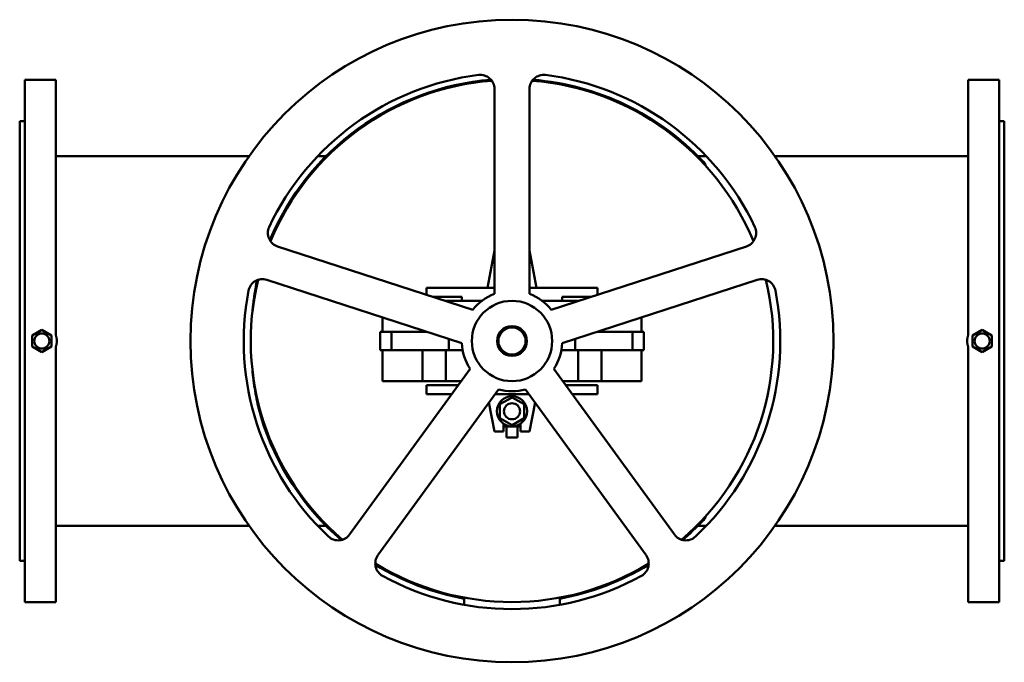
# Model space of a CAD drawing. Header units: millimetres. Extents: x 0 to 980, y -320 to 320.
import ezdxf

# ---------------------------------------------------------------- set-up
doc = ezdxf.new("R2010")
doc.units = ezdxf.units.MM
doc.layers.add('AM_0', color=7, linetype='Continuous', lineweight=30)

msp = doc.modelspace()

# ---------------------------------------------------------------- linework, layer by layer
at = {"layer": 'AM_0', "color": 7, "linetype": 'Continuous', "lineweight": 50}
for p, q in [((36, 260), (5, 260)), ((5, 260), (5, -260)), ((36, 260), (36, 5.57)), ((975, 260), (944, 260)), ((944, 260), (944, 5.57)), ((975, -260), (975, 260)), ((472.5, 251.03), (472.5, 46.84)), ((507.5, 46.84), (507.5, 251.03)), ((5, 219), (0, 219)), ((0, -219), (0, 219)), ((980, 219), (975, 219)), ((980, -219), (980, 219)), ((228.25, 184.08), (36, 184.08)), ((304.98, 184.08), (296.6, 184.08)), ((683.4, 184.08), (675.02, 184.08)), ((944, 184.08), (751.75, 184.08)), ((450.86, 31.12), (256.66, 94.22)), ((472.5, 90), (465.47, 53)), ((514.53, 53), (507.5, 90)), ((723.34, 94.22), (529.14, 31.12)), ((245.85, 60.93), (440.05, -2.17)), ((539.95, -2.17), (734.15, 60.93)), ((405, 46.02), (405, 53)), ((405, 53), (472.5, 53)), ((507.5, 53), (575, 53)), ((575, 53), (575, 46.02)), ((440, 44), (411.21, 44)), ((460, 40), (423.52, 40)), ((424, 39.85), (424, 40)), ((440, 40), (440, 44)), ((556.48, 40), (520, 40)), ((568.79, 44), (540, 44)), ((540, 44), (540, 40)), ((556, 39.85), (556, 40)), ((361, 23.51), (361, 9)), ((619, 23.51), (619, 9)), ((22.02, 10.97), (12.52, 5.48)), ((31.52, 5.48), (22.02, 10.97)), ((401, 9), (401, 10.52)), ((579, 9), (579, 10.52)), ((957.98, 10.97), (948.48, 5.48)), ((967.48, 5.48), (957.98, 10.97)), ((12.52, 5.48), (12.52, -5.48)), ((31.52, -5.48), (31.52, 5.48)), ((405.66, 9), (358.84, 9)), ((358.84, -9), (358.84, 9)), ((370, -9), (370, 9)), ((427, -9), (427, 2.07)), ((553, -9), (553, 2.07)), ((621.16, 9), (574.34, 9)), ((610, -9), (610, 9)), ((621.16, 9), (621.16, -9)), ((948.48, 5.48), (948.48, -5.48)), ((967.48, -5.48), (967.48, 5.48)), ((12.52, -5.48), (22.02, -10.97)), ((22.02, -10.97), (31.52, -5.48)), ((36, -5.57), (36, -260)), ((440.82, -9), (358.84, -9)), ((361, -9), (361, -40)), ((401, -40), (401, -9)), ((424, -40), (424, -9)), ((621.16, -9), (539.18, -9)), ((556, -40), (556, -9)), ((579, -40), (579, -9)), ((619, -9), (619, -40)), ((944, -5.57), (944, -260)), ((948.48, -5.48), (957.98, -10.97)), ((957.98, -10.97), (967.48, -5.48)), ((448.31, -27.61), (328.29, -192.8)), ((651.71, -192.8), (531.69, -27.61)), ((356.61, -213.37), (476.63, -48.18)), ((439.31, -40), (361, -40)), ((405, -44), (436.4, -44)), ((405, -53), (405, -44)), ((503.37, -48.18), (623.39, -213.37)), ((619, -40), (540.69, -40)), ((543.6, -44), (575, -44)), ((575, -44), (575, -53)), ((429.86, -53), (405, -53)), ((506.88, -53), (473.12, -53)), ((478, -63.07), (490, -56.14)), ((490, -56.14), (502, -63.07)), ((575, -53), (550.14, -53)), ((467.05, -61.35), (472.5, -90)), ((478, -76.93), (478, -63.07)), ((502, -63.07), (502, -76.93)), ((507.5, -90), (512.95, -61.35)), ((490, -83.86), (478, -76.93)), ((502, -76.93), (490, -83.86)), ((481.5, -90), (481.5, -82.36)), ((498.5, -85), (481.5, -85)), ((484.5, -85), (484.5, -96)), ((495.5, -85), (495.5, -96)), ((498.5, -82.36), (498.5, -90)), ((472.5, -90), (481.5, -90)), ((495.5, -96), (484.5, -96)), ((498.5, -90), (507.5, -90)), ((36, -184.08), (228.25, -184.08)), ((296.6, -184.08), (304.98, -184.08)), ((675.02, -184.08), (683.4, -184.08)), ((751.75, -184.08), (944, -184.08)), ((0, -219), (5, -219)), ((975, -219), (980, -219)), ((5, -260), (36, -260)), ((442.5, -262.74), (442.5, -255.62)), ((537.5, -262.74), (537.5, -255.62)), ((944, -260), (975, -260))]:
    msp.add_line(p, q, dxfattribs=at)
for points in [[(679.92, 179.03), (680.54, 178.33), (681.68, 176.78), (682.66, 175.05), (683.1, 174.13)], [(231.75, 30.13), (231.83, 31), (232.01, 32.75), (232.19, 34.5), (232.29, 35.37), (232.38, 36.24), (232.59, 37.97), (232.8, 39.7), (233.02, 41.42), (233.26, 43.13), (233.5, 44.84), (233.63, 45.69), (233.75, 46.53), (234.02, 48.22), (234.29, 49.91), (234.58, 51.58), (234.87, 53.25), (235.18, 54.9), (235.34, 55.73), (235.5, 56.55), (235.83, 58.2), (236.17, 59.83), (236.34, 60.64)], [(36, 5.57), (36.06, 5.42), (36.16, 5.11), (36.26, 4.81), (36.31, 4.65), (36.35, 4.5), (36.44, 4.19), (36.52, 3.88), (36.6, 3.57), (36.67, 3.26), (36.73, 2.94), (36.76, 2.79), (36.78, 2.63), (36.83, 2.32), (36.87, 2.01), (36.91, 1.69), (36.94, 1.38), (36.96, 1.07), (36.97, 0.92), (36.98, 0.77), (36.99, 0.46), (37, 0.15), (37, 0)], [(943, 0), (943, 0.15), (943.01, 0.46), (943.02, 0.77), (943.03, 0.92), (943.04, 1.07), (943.06, 1.38), (943.09, 1.69), (943.13, 2.01), (943.17, 2.32), (943.22, 2.63), (943.24, 2.79), (943.27, 2.94), (943.33, 3.26), (943.4, 3.57), (943.48, 3.88), (943.56, 4.19), (943.65, 4.5), (943.69, 4.65), (943.74, 4.81), (943.84, 5.11), (943.94, 5.42), (944, 5.57)], [(944, -5.57), (943.94, -5.42), (943.84, -5.11), (943.74, -4.81), (943.69, -4.65), (943.65, -4.5), (943.56, -4.19), (943.48, -3.88), (943.4, -3.57), (943.33, -3.26), (943.27, -2.94), (943.24, -2.79), (943.22, -2.63), (943.17, -2.32), (943.13, -2.01), (943.09, -1.69), (943.06, -1.38), (943.04, -1.07), (943.03, -0.92), (943.02, -0.77), (943.01, -0.46), (943, -0.15), (943, 0)], [(37, 0), (37, -0.15), (36.99, -0.46), (36.98, -0.77), (36.97, -0.92), (36.96, -1.07), (36.94, -1.38), (36.91, -1.69), (36.87, -2.01), (36.83, -2.32), (36.78, -2.63), (36.76, -2.79), (36.73, -2.94), (36.67, -3.26), (36.6, -3.57), (36.52, -3.88), (36.44, -4.19), (36.35, -4.5), (36.31, -4.65), (36.26, -4.81), (36.16, -5.11), (36.06, -5.42), (36, -5.57)], [(240.27, -75.88), (239.92, -74.71), (239.24, -72.34), (238.58, -69.95), (238.27, -68.75), (237.96, -67.53), (237.36, -65.09), (236.78, -62.63), (236.23, -60.14), (235.71, -57.63), (235.22, -55.09), (234.98, -53.82), (234.75, -52.54), (234.3, -49.96), (233.88, -47.37), (233.49, -44.76), (233.12, -42.13), (232.77, -39.48), (232.61, -38.15), (232.45, -36.82), (232.15, -34.14), (231.88, -31.46), (231.75, -30.11)], [(683.1, -174.13), (682.66, -175.06), (681.68, -176.78), (680.54, -178.33), (679.92, -179.03)]]:
    msp.add_lwpolyline(points, dxfattribs=at)
for centre, radius in [((490, 0), 320), ((490, 0), 40), ((490, 0), 14.9), ((490, 0), 13.56), ((22.02, 0), 7.5), ((957.98, 0), 7.5), ((490, -70), 15), ((490, -70), 8)]:
    msp.add_circle(centre, radius, dxfattribs=at)
for centre, radius, start, end in [((490, 0), 267, 97.15222, 154.84778), ((458.5, 251.03), 14, 0, 97.15222), ((521.5, 251.03), 14, 82.8478, 180), ((490, 0), 267, 25.15222, 82.84778), ((490, 0), 261, 94.59031, 157.40969), ((490, 0), 260, 94.44344, 157.55656), ((490, 0), 260, 22.44344, 85.55656), ((490, 0), 261, 43.31055, 85.40969), ((260.99, 107.53), 14, 154.84778, 252), ((719.01, 107.53), 14, 288, 25.15222), ((241.52, 47.61), 14, 72, 169.15222), ((490, 0), 260, 166.44344, 229.55656), ((490, 0), 260, 310.44344, 13.55656), ((738.48, 47.61), 14, 10.84778, 108), ((490, 0), 267, 169.15222, 226.84778), ((490, 0), 267, 313.15222, 10.84778), ((490, 0), 50, 110.48732, 141.51268), ((490, 0), 50, 38.48732, 69.51268), ((490, 0), 50, 182.48732, 213.51268), ((490, 0), 50, 326.48732, 357.51268), ((490, 0), 50, 254.48732, 285.51268), ((490, 0), 261, 196.90105, 229.40969), ((490, 0), 261, 310.59031, 316.68945), ((316.96, -184.57), 14, 226.8478, 324), ((663.04, -184.57), 14, 216, 313.15222), ((367.93, -221.6), 14, 144, 241.15222), ((612.07, -221.6), 14, 298.84778, 36), ((490, 0), 260, 238.44344, 301.55656), ((490, 0), 261, 238.59031, 259.51417), ((490, 0), 261, 280.48583, 301.40969), ((490, 0), 267, 241.15222, 298.84778)]:
    msp.add_arc(centre, radius, start, end, dxfattribs=at)

doc.saveas('drawing.dxf')
